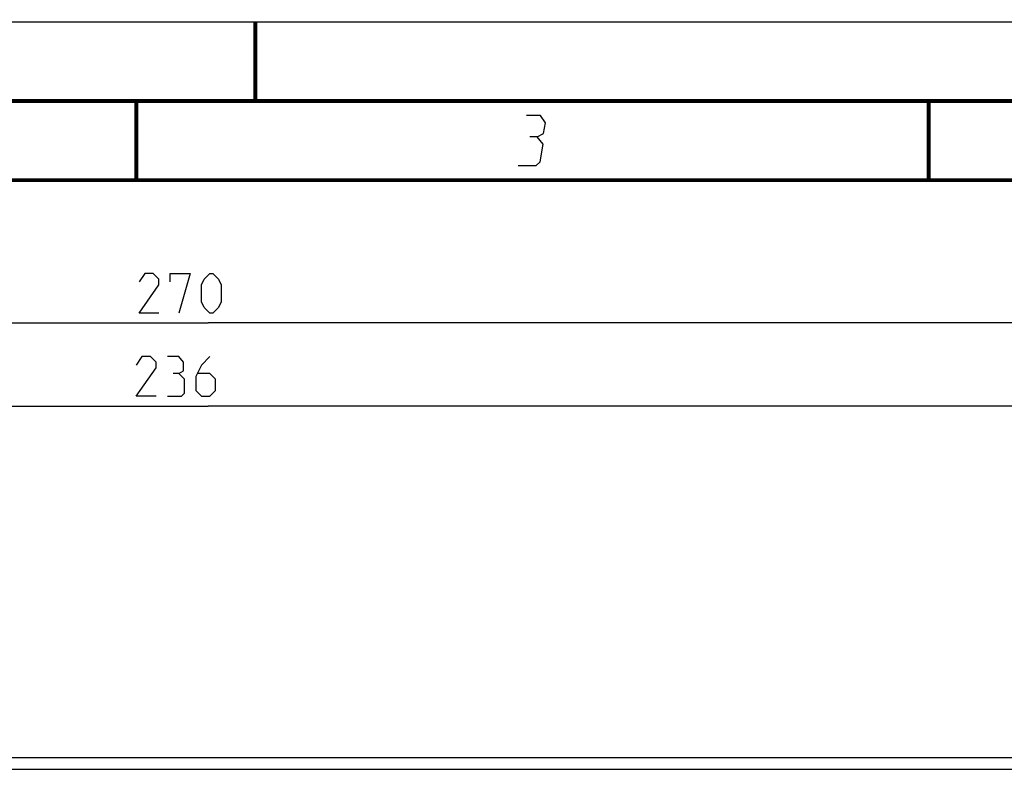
# Model space of a CAD drawing. Header units: millimetres. Extents: x 0 to 420, y 0 to 297.
# Tile 75 of 212: x 110 to 172, y 250 to 297. Entities that reach past the tile are written whole.
import ezdxf

# ---------------------------------------------------------------- set-up
doc = ezdxf.new("R2010")
doc.units = ezdxf.units.MM
doc.header["$LTSCALE"] = 23.1
doc.layers.get('0').update_dxf_attribs({"linetype": 'CONTINUOUS'})
doc.layers.add('DIM_PILOTEES', color=7, linetype='CONTINUOUS')
doc.styles.get("Standard").update_dxf_attribs({"font": 'txt', "width": 0.7})
doc.dimstyles.new('DIMSTYLE_1', dxfattribs={"dimtxt": 2.5, "dimasz": 3.5, "dimexe": 2, "dimexo": 0, "dimtad": 1, "dimlfac": 2, "dimdsep": 46, "dimtxsty": 'Standard', "dimblk": '_FILLED', "dimblk1": '_FILLED', "dimblk2": '_FILLED', "dimcen": 0.09, "dimazin": 2, "dimtp": 0.5, "dimtm": 0.5, "dimtfac": 1, "dimtofl": 0, "dimtmove": 0, "dimatfit": 3, "dimldrblk": '_FILLED', "dimfxl": 0, "dimtolj": 1, "dimarcsym": 0})

# ---------------------------------------------------------------- blocks, each defined once
blk = doc.blocks.new('_FILLED')
at = {"color": 0, "linetype": 'ByBlock'}
blk.add_solid([(0, 0), (-1, 0.143), (-1, -0.143)], dxfattribs=at)
blk = doc.blocks.new('*D9')
at = {"layer": 'DIM_PILOTEES', "color": 2, "linetype": 'Continuous'}
for p, q in [((54.519, 266.1), (54.519, 279.994)), ((189.519, 266.332), (189.519, 279.994)), ((54.519, 277.994), (122.019, 277.994)), ((189.519, 277.994), (122.019, 277.994))]:
    blk.add_line(p, q, dxfattribs=at)
at = {"layer": 'DIM_PILOTEES', "color": 2, "linetype": 'Continuous', "xscale": 3.5, "yscale": 3.5, "zscale": 3.5, "rotation": 180}
blk.add_blockref('_FILLED', (54.519, 277.994), dxfattribs=at)
at = {"layer": 'DIM_PILOTEES', "color": 2, "linetype": 'Continuous', "xscale": 3.5, "yscale": 3.5, "zscale": 3.5}
blk.add_blockref('_FILLED', (189.519, 277.994), dxfattribs=at)
at = {"layer": 'DIM_PILOTEES', "color": 2, "linetype": 'Continuous', "insert": (120.616, 281.119), "char_height": 2.5, "width": 8.83929, "attachment_point": 2, "line_spacing_factor": 0.9}
blk.add_mtext('{\\ftxt;\\W0.0001;\\H0.0001;\\~}{\\ftxt;\\W2.3571428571;\\H2.5; }{\\ftxt;\\W0.0001;\\H0.0001;\\~}', dxfattribs=at)
blk = doc.blocks.new('*D10')
at = {"layer": 'DIM_PILOTEES', "color": 2, "linetype": 'Continuous'}
for p, q in [((63.019, 266.332), (63.019, 274.749)), ((181.019, 266.332), (181.019, 274.749)), ((63.019, 272.749), (122.019, 272.749)), ((181.019, 272.749), (122.019, 272.749))]:
    blk.add_line(p, q, dxfattribs=at)
at = {"layer": 'DIM_PILOTEES', "color": 2, "linetype": 'Continuous', "xscale": 3.5, "yscale": 3.5, "zscale": 3.5, "rotation": 180}
blk.add_blockref('_FILLED', (63.019, 272.749), dxfattribs=at)
at = {"layer": 'DIM_PILOTEES', "color": 2, "linetype": 'Continuous', "xscale": 3.5, "yscale": 3.5, "zscale": 3.5}
blk.add_blockref('_FILLED', (181.019, 272.749), dxfattribs=at)
at = {"layer": 'DIM_PILOTEES', "color": 2, "linetype": 'Continuous', "insert": (120.344, 275.874), "char_height": 2.5, "width": 8.57143, "attachment_point": 2, "line_spacing_factor": 0.9}
blk.add_mtext('{\\ftxt;\\W0.0001;\\H0.0001;\\~}{\\ftxt;\\W2.2857142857;\\H2.5; }{\\ftxt;\\W0.0001;\\H0.0001;\\~}', dxfattribs=at)

msp = doc.modelspace()

# ---------------------------------------------------------------- linework, layer by layer
at = {"color": 7, "linetype": 'Continuous'}
for p, q in [((0, 297), (420, 297)), ((25, 286.9999), (410, 286.9999)), ((44.519, 250.5823), (199.519, 250.5823)), ((44.519, 249.8323), (199.519, 249.8323))]:
    msp.add_line(p, q, dxfattribs=at)
at = {"color": 7, "linetype": 'Continuous', "const_width": 0.25}
for points in [[(125, 297), (125, 292)], [(415, 292), (20, 292)], [(117.5002, 292), (117.5002, 287)], [(167.5002, 292), (167.5002, 287)], [(25, 287), (410, 287)]]:
    msp.add_lwpolyline(points, dxfattribs=at)
at = {"color": 2, "linetype": 'Continuous'}
for points in [[(142.7835, 289.725), (143.1952, 289.95), (143.3054, 290.625), (143.0039, 291.075), (142.1039, 291.075)], [(141.5896, 287.925), (142.7146, 287.925), (142.9763, 288.15), (143.16, 289.275), (142.7835, 289.725), (142.3335, 289.725)]]:
    msp.add_lwpolyline(points, dxfattribs=at)
at = {"layer": 'DIM_PILOTEES', "color": 2, "linetype": 'Continuous'}
for points in [[(118.9198, 278.6187), (117.6699, 278.6187), (118.9198, 280.4045), (118.9198, 280.7616), (118.5627, 281.1187), (118.027, 281.1187), (117.6699, 280.583)], [(119.6341, 280.583), (119.6341, 281.1187), (120.8841, 281.1187), (120.1698, 278.6187)], [(121.5984, 279.333), (121.5984, 280.4045), (121.777, 280.7616), (122.1341, 281.1187), (122.3127, 281.1187), (122.6699, 280.7616), (122.8484, 280.4045), (122.8484, 279.333), (122.6699, 278.9759), (122.3127, 278.6187), (122.1341, 278.6187), (121.777, 278.9759), (121.5984, 279.333)], [(118.7372, 273.3744), (117.4872, 273.3744), (118.7372, 275.1601), (118.7372, 275.5173), (118.38, 275.8744), (117.8443, 275.8744), (117.4872, 275.3387)], [(120.1657, 274.803), (120.4634, 274.9816), (120.4634, 275.5173), (120.1657, 275.8744), (119.4515, 275.8744)], [(122.13, 275.8744), (121.5943, 275.3387), (121.2372, 274.6244), (121.2372, 273.7316), (121.5943, 273.3744), (122.13, 273.3744), (122.4872, 273.7316), (122.4872, 274.4459), (122.13, 274.803), (121.3562, 274.803)], [(119.4515, 273.3744), (120.3443, 273.3744), (120.5229, 273.553), (120.5229, 274.4459), (120.1657, 274.803), (119.8086, 274.803)]]:
    msp.add_lwpolyline(points, dxfattribs=at)

# ---------------------------------------------------------------- dimensions: what is measured, and where the dimension line sits
for base, p1, p2, text, picture, middle in [((189.519, 277.9937), (54.519, 266.0998), (189.519, 266.3323), '{\\ftxt;\\W0.0001;\\H0.0001;\\~}{\\ftxt;\\W2.3571428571;\\H2.5; }{\\ftxt;\\W0.0001;\\H0.0001;\\~}', '*D9', (120.2591, 277.9937)), ((181.019, 272.7494), (63.019, 266.3323), (181.019, 266.3323), '{\\ftxt;\\W0.0001;\\H0.0001;\\~}{\\ftxt;\\W2.2857142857;\\H2.5; }{\\ftxt;\\W0.0001;\\H0.0001;\\~}', '*D10', (119.9872, 272.7494))]:
    dim = msp.add_linear_dim(base=base, p1=p1, p2=p2, text=text, dimstyle='DIMSTYLE_1', dxfattribs=at)
    dim.commit()
    dim.dimension.update_dxf_attribs({"geometry": picture, "text_midpoint": middle, "dimtype": 160})

doc.saveas('drawing.dxf')
